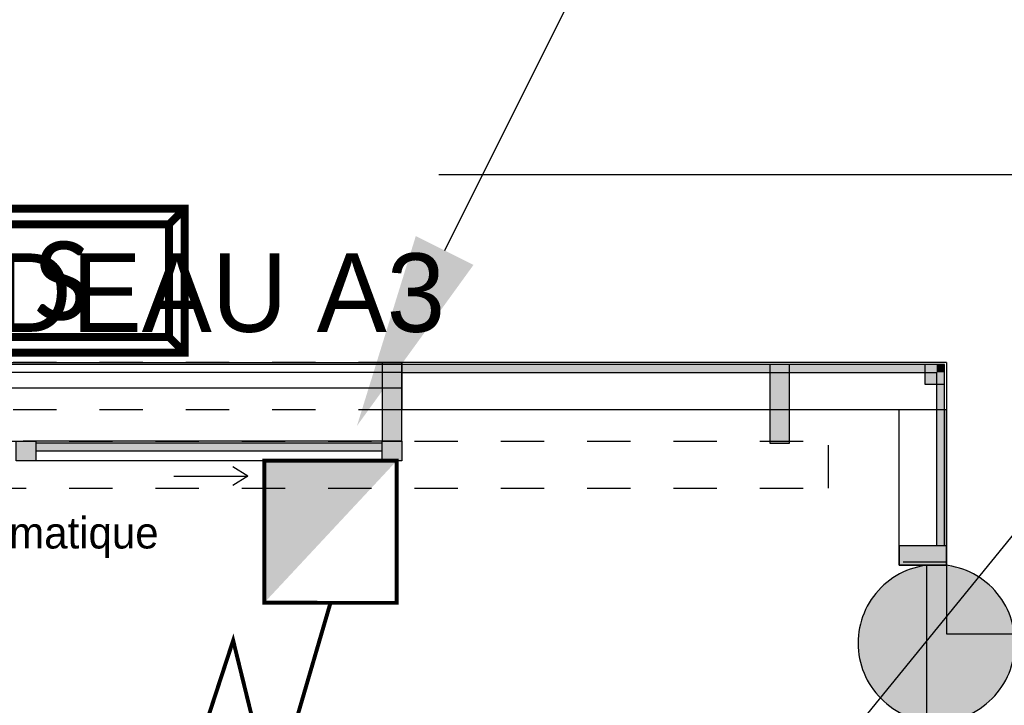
# Model space of a CAD drawing. Extents: x -24342 to 73038, y -9656 to 30949.
# Tile 43 of 170: x 3865 to 4116, y -2547 to -2373. Entities that reach past the tile are written whole.
import ezdxf
from ezdxf import colors
from ezdxf.entities.mleader import LeaderData, LeaderLine
from ezdxf.enums import TextEntityAlignment as Align
from ezdxf.math import Vec2, Vec3

# ---------------------------------------------------------------- set-up
doc = ezdxf.new("R2010")
doc.units = 0
doc.set_wipeout_variables(frame=1)
for name, pattern in [('21.0032_xref_rdc_02_pro$0$Tirets A', [220, 110, -110]), ('21.0032_xref_rdc_02_pro$0$Traits', [564.444447, 282.222223, -282.222223]), ('21.0032_xref_rdc_02_pro$0$Wipeout_Contour', [1000, 0, -1000]), ('ACAD_ISO12W100', [21, 12, -3, 0, -3, 0, -3])]:
    doc.linetypes.add(name, pattern=pattern)
doc.layers.get('0').update_dxf_attribs({"color": 250})
for name, color, linetype in [('0_XREF', 250, 'Continuous'), ('1_APPAREILLAGE', 1, 'Continuous'), ('21.0032_xref_rdc_02_pro$0$02-05 Poteau.Construction', 251, 'Continuous'), ('21.0032_xref_rdc_02_pro$0$02-06 Poutre.Construction', 251, 'Continuous'), ('21.0032_xref_rdc_02_pro$0$02-14 Mur rideau.Construction', 251, 'Continuous'), ('21.0032_xref_rdc_02_pro$0$06-02 Texte 200ème 100ème.Texte', 251, 'Continuous'), ('21.0032_xref_rdc_02_pro$0$06-05 Texte 50ème 20ème - DCE.Texte', 251, 'Continuous'), ('21.0032_xref_rdc_02_pro$0$08-01 2D Dessin général.2D', 251, 'Continuous'), ('21.0032_xref_rdc_02_pro$0$08-01 contour hachures', 251, 'Continuous'), ('21.0032_xref_rdc_02_pro$0$A-AREA-____-OTLN.Modèle IFC', 251, 'Continuous'), ('21.0032_xref_rdc_02_pro$0$Fenêtres ARCHICAD', 251, 'Continuous'), ('21.0032_xref_rdc_02_pro$0$S-COLS-____-OTLN.Modèle IFC', 251, 'Continuous')]:
    doc.layers.add(name, color=color, linetype=linetype)
doc.layers.add('EL8_ECL_SECU', color=72, linetype='Continuous', lineweight=5)
doc.styles.add('21.0032_xref_rdc_02_pro$0$Standard', font='txt')
doc.styles.get("Standard").update_dxf_attribs({"font": 'calibri.ttf'})
doc.styles.add('titre', font='calibri.ttf', dxfattribs={"width": 0.9, "height": 12})

# ---------------------------------------------------------------- blocks, each defined once
blk = doc.blocks.new('BAES_S_E')
at = {"const_width": 1}
for points in [[(-15.64, -9.18), (15.64, -9.18), (15.64, 9.18), (-15.64, 9.18)], [(-13.64, -7.18), (13.64, -7.18), (13.64, 7.18), (-13.64, 7.18)]]:
    blk.add_lwpolyline(points, close=True, dxfattribs=at)
for points in [[(-13.64, 7.18), (-15.64, 9.18)], [(13.64, 7.18), (15.64, 9.18)], [(-13.64, -7.18), (-15.64, -9.18)], [(15.64, -9.18), (13.64, -7.18)]]:
    blk.add_lwpolyline(points, dxfattribs=at)
blk.add_text('S', height=10).set_placement((0, 0), align=Align.MIDDLE_CENTER)
blk = doc.blocks.new('*U154')
at = {"const_width": 0.25}
blk.add_lwpolyline([(4.213, -9.057), (-4.222, -9.053), (-4.217, 0.002), (4.217, -0.002)], close=True, dxfattribs=at)
blk.add_lwpolyline([(-12.877, -31.832, 0, 4.331, 0), (-10.971, -26.041, 0, 0, 0), (-6.205, -11.457, 0, 0, 0), (-3.692, -21.682, 0, 0, 0), (-0.004, -9.055, 0, 0, 0)], format="xyseb")
blk.add_lwpolyline([(-10.971, -26.041), (-10.971, -26.041), (-6.205, -11.457), (-3.692, -21.682), (-0.004, -9.055)], dxfattribs=at)
blk.add_solid([(4.217, -0.002), (-4.222, -9.053), (-4.217, 0.002)])
at = {"style": 'titre', "width": 0.9}
blk.add_attdef('DES', (21.411, 11.201), '', height=12, dxfattribs=at)
blk = doc.blocks.new('21.0032_xref_rdc_02_pro$0$Poteau_4_1', base_point=(40990, -25315))
at = {"layer": '21.0032_xref_rdc_02_pro$0$S-COLS-____-OTLN.Modèle IFC', "linetype": 'Continuous'}
blk.add_hatch(color=256, dxfattribs=at).paths.add_polyline_path([(40790, -25315, 0.414214), (40990, -25515, 0.414214), (41190, -25315, 0.414214), (40990, -25115, 0.414214)])
at = {"layer": '21.0032_xref_rdc_02_pro$0$S-COLS-____-OTLN.Modèle IFC', "linetype": 'Continuous', "flags": 128}
blk.add_lwpolyline([(40790, -25315, 0.414214), (40990, -25515, 0.414214), (41190, -25315, 0.414214), (40990, -25115, 0.414214)], format="xyb", close=True, dxfattribs=at)
blk = doc.blocks.new('21.0032_xref_rdc_02_pro$0$Poutre_6_1', base_point=(41015, -25116.6))
at = {"layer": '21.0032_xref_rdc_02_pro$0$02-06 Poutre.Construction', "linetype": '21.0032_xref_rdc_02_pro$0$Tirets A'}
for p, q in [((40895, -25116.6), (40895, -24720)), ((41015, -24720), (40895, -24720)), ((41015, -25116.6), (41015, -24720)), ((41015, -25116.6), (40895, -25116.6))]:
    blk.add_line(p, q, dxfattribs=at)
blk = doc.blocks.new('21.0032_xref_rdc_02_pro$0$Poutre_10_1', base_point=(41015, -25116.6))
at = {"linetype": '21.0032_xref_rdc_02_pro$0$Wipeout_Contour', "ltscale": 191760.79686}
blk.add_wipeout([(40895, -25116.6), (41015, -25116.6), (41015, -24720), (40895, -24720)], dxfattribs=at).dxf.layer = '21.0032_xref_rdc_02_pro$0$02-06 Poutre.Construction'
at = {"layer": '21.0032_xref_rdc_02_pro$0$02-06 Poutre.Construction', "linetype": 'Continuous'}
for p, q in [((40895, -25116.6), (40895, -24720)), ((41015, -24720), (40895, -24720)), ((41015, -25116.6), (41015, -24720)), ((41015, -25116.6), (40895, -25116.6))]:
    blk.add_line(p, q, dxfattribs=at)
blk = doc.blocks.new('21.0032_xref_rdc_02_pro$0$Poutre_14_1', base_point=(41015, -25116.6))
at = {"linetype": '21.0032_xref_rdc_02_pro$0$Wipeout_Contour', "ltscale": 191760.79686}
blk.add_wipeout([(40895, -25116.6), (41015, -25116.6), (41015, -24720), (40895, -24720)], dxfattribs=at).dxf.layer = '21.0032_xref_rdc_02_pro$0$02-06 Poutre.Construction'
at = {"layer": '21.0032_xref_rdc_02_pro$0$02-06 Poutre.Construction', "linetype": 'Continuous'}
for p, q in [((40895, -25116.6), (40895, -24720)), ((41015, -24720), (40895, -24720)), ((41015, -25116.6), (41015, -24720)), ((41015, -25116.6), (40895, -25116.6))]:
    blk.add_line(p, q, dxfattribs=at)
blk = doc.blocks.new('21.0032_xref_rdc_02_pro$0$Poutre_19_1', base_point=(41015, -25116.6))
at = {"layer": '21.0032_xref_rdc_02_pro$0$02-06 Poutre.Construction', "linetype": '21.0032_xref_rdc_02_pro$0$Tirets A'}
for p, q in [((40895, -25116.6), (40895, -24720)), ((41015, -24720), (40895, -24720)), ((41015, -25116.6), (41015, -24720)), ((41015, -25116.6), (40895, -25116.6))]:
    blk.add_line(p, q, dxfattribs=at)
blk = doc.blocks.new('21.0032_xref_rdc_02_pro$0$Poutre_23_1', base_point=(41015, -25108.8))
at = {"layer": '21.0032_xref_rdc_02_pro$0$02-06 Poutre.Construction', "linetype": '21.0032_xref_rdc_02_pro$0$Tirets A'}
for p, q in [((40895, -25108.8), (40895, -24712.2)), ((41015, -24712.2), (40895, -24712.2)), ((41015, -25108.8), (41015, -24712.2)), ((41015, -25108.8), (40895, -25108.8))]:
    blk.add_line(p, q, dxfattribs=at)
blk = doc.blocks.new('21.0032_xref_rdc_02_pro$0$Poutre_25_1', base_point=(41015, -24600))
at = {"layer": '21.0032_xref_rdc_02_pro$0$02-06 Poutre.Construction', "linetype": '21.0032_xref_rdc_02_pro$0$Tirets A'}
for p, q in [((41015, -24600), (39627.5, -24600)), ((41015, -24600), (41015, -24720)), ((41015, -24720), (39627.5, -24720))]:
    blk.add_line(p, q, dxfattribs=at)
blk = doc.blocks.new('21.0032_xref_rdc_02_pro$0$Poutre_26_1', base_point=(39635, -24600))
at = {"layer": '21.0032_xref_rdc_02_pro$0$02-06 Poutre.Construction', "linetype": '21.0032_xref_rdc_02_pro$0$Tirets A'}
for p, q in [((39627.5, -24600), (37712.9, -24600)), ((37712.9, -24600), (37712.9, -24720)), ((39627.5, -24720), (37712.9, -24720))]:
    blk.add_line(p, q, dxfattribs=at)
blk = doc.blocks.new('21.0032_xref_rdc_02_pro$0$Poutre_28_1', base_point=(41015, -24600))
at = {"linetype": '21.0032_xref_rdc_02_pro$0$Wipeout_Contour', "ltscale": 189063.070693}
blk.add_wipeout([(41015, -24720), (41015, -24600), (39627.5, -24600), (39627.5, -24720)], dxfattribs=at).dxf.layer = '21.0032_xref_rdc_02_pro$0$02-06 Poutre.Construction'
at = {"layer": '21.0032_xref_rdc_02_pro$0$02-06 Poutre.Construction', "linetype": 'Continuous'}
for p, q in [((41015, -24600), (39627.5, -24600)), ((39627.5, -24600), (39627.5, -24720)), ((41015, -24600), (41015, -24720)), ((41015, -24720), (39627.5, -24720))]:
    blk.add_line(p, q, dxfattribs=at)
blk = doc.blocks.new('21.0032_xref_rdc_02_pro$0$Poutre_30_1', base_point=(41015, -24600))
at = {"linetype": '21.0032_xref_rdc_02_pro$0$Wipeout_Contour', "ltscale": 189063.070693}
blk.add_wipeout([(41015, -24720), (41015, -24600), (39627.5, -24600), (39627.5, -24720)], dxfattribs=at).dxf.layer = '21.0032_xref_rdc_02_pro$0$02-06 Poutre.Construction'
at = {"layer": '21.0032_xref_rdc_02_pro$0$02-06 Poutre.Construction', "linetype": 'Continuous'}
for p, q in [((41015, -24600), (39627.5, -24600)), ((39627.5, -24600), (39627.5, -24720)), ((41015, -24600), (41015, -24720)), ((41015, -24720), (39627.5, -24720))]:
    blk.add_line(p, q, dxfattribs=at)
blk = doc.blocks.new('21.0032_xref_rdc_02_pro$0$Poutre_32_1', base_point=(41015, -24600))
at = {"layer": '21.0032_xref_rdc_02_pro$0$02-06 Poutre.Construction', "linetype": '21.0032_xref_rdc_02_pro$0$Tirets A'}
for p, q in [((41015, -24600), (39627.5, -24600)), ((41015, -24600), (41015, -24720)), ((41015, -24720), (39627.5, -24720))]:
    blk.add_line(p, q, dxfattribs=at)
blk = doc.blocks.new('21.0032_xref_rdc_02_pro$0$Poutre_35_1', base_point=(41015, -24600))
at = {"layer": '21.0032_xref_rdc_02_pro$0$02-06 Poutre.Construction', "linetype": '21.0032_xref_rdc_02_pro$0$Tirets A'}
for p, q in [((41015, -24600), (39627.5, -24600)), ((41015, -24600), (41015, -24720)), ((41015, -24720), (39627.5, -24720))]:
    blk.add_line(p, q, dxfattribs=at)
blk = doc.blocks.new('21.0032_xref_rdc_02_pro$0$Poutre_37_1', base_point=(39635, -24600))
at = {"layer": '21.0032_xref_rdc_02_pro$0$02-06 Poutre.Construction', "linetype": '21.0032_xref_rdc_02_pro$0$Tirets A'}
for p, q in [((39627.5, -24600), (37662.5, -24600)), ((39627.5, -24720), (37662.5, -24720))]:
    blk.add_line(p, q, dxfattribs=at)
blk = doc.blocks.new('21.0032_xref_rdc_02_pro$0$Poutre_110_1', base_point=(39627.5, -24800))
at = {"layer": '21.0032_xref_rdc_02_pro$0$02-06 Poutre.Construction', "linetype": '21.0032_xref_rdc_02_pro$0$Tirets A'}
blk.add_line((39627.5, -24800), (38662.5, -24800), dxfattribs=at)
blk = doc.blocks.new('21.0032_xref_rdc_02_pro$0$Poutre_111_1', base_point=(39627.5, -24800))
at = {"linetype": '21.0032_xref_rdc_02_pro$0$Wipeout_Contour', "ltscale": 185470.088823}
blk.add_wipeout([(39627.5, -24850), (39627.5, -24800), (38695, -24800), (38695, -24850)], dxfattribs=at).dxf.layer = '21.0032_xref_rdc_02_pro$0$02-06 Poutre.Construction'
at = {"layer": '21.0032_xref_rdc_02_pro$0$02-06 Poutre.Construction', "linetype": 'Continuous'}
for p, q in [((39627.5, -24800), (38695, -24800)), ((38695, -24800), (38695, -24850)), ((39627.5, -24800), (39627.5, -24850)), ((39627.5, -24850), (38695, -24850))]:
    blk.add_line(p, q, dxfattribs=at)
blk = doc.blocks.new('21.0032_xref_rdc_02_pro$0$Poutre_112_1', base_point=(39627.5, -24800))
at = {"linetype": '21.0032_xref_rdc_02_pro$0$Wipeout_Contour', "ltscale": 185470.088823}
blk.add_wipeout([(39627.5, -24850), (39627.5, -24800), (38695, -24800), (38695, -24850)], dxfattribs=at).dxf.layer = '21.0032_xref_rdc_02_pro$0$02-06 Poutre.Construction'
at = {"layer": '21.0032_xref_rdc_02_pro$0$02-06 Poutre.Construction', "linetype": 'Continuous'}
for p, q in [((39627.5, -24800), (38695, -24800)), ((38695, -24800), (38695, -24850)), ((39627.5, -24800), (39627.5, -24850)), ((39627.5, -24850), (38695, -24850))]:
    blk.add_line(p, q, dxfattribs=at)
blk = doc.blocks.new('21.0032_xref_rdc_02_pro$0$Poutre_116_1', base_point=(36580, -24800))
at = {"layer": '21.0032_xref_rdc_02_pro$0$02-06 Poutre.Construction', "linetype": '21.0032_xref_rdc_02_pro$0$Tirets A'}
for p, q in [((36580, -24800), (40715, -24800)), ((40715, -24920), (40715, -24800)), ((36580, -24920), (40715, -24920))]:
    blk.add_line(p, q, dxfattribs=at)
blk = doc.blocks.new('21.0032_xref_rdc_02_pro$0$Mur_249_1', base_point=(41015, -25066.6))
at = {"layer": '21.0032_xref_rdc_02_pro$0$02-14 Mur rideau.Construction', "linetype": 'Continuous'}
for points in [[(40990, -24625), (41010, -24605), (40990, -24605)], [(40990, -24625), (41010, -24625), (41010, -24605)], [(40990, -24625), (40990, -25066.6), (41010, -25066.6), (41010, -24625)]]:
    blk.add_hatch(color=256, dxfattribs=at).paths.add_polyline_path(points)
at = {"layer": '21.0032_xref_rdc_02_pro$0$02-14 Mur rideau.Construction', "linetype": 'Continuous', "flags": 128}
for points in [[(41010, -24605), (40990, -24605)], [(41010, -25066.6), (41010, -24605)], [(40990, -24625), (40990, -25066.6)], [(41010, -25066.6), (40990, -25066.6)]]:
    blk.add_lwpolyline(points, dxfattribs=at)
blk = doc.blocks.new('21.0032_xref_rdc_02_pro$0$Mur_261_1', base_point=(38695, -24800))
at = {"layer": '21.0032_xref_rdc_02_pro$0$02-14 Mur rideau.Construction', "linetype": 'Continuous'}
blk.add_hatch(color=256, dxfattribs=at).paths.add_polyline_path([(38695, -24825), (39577.5, -24825), (39577.5, -24805), (38695, -24805)])
at = {"layer": '21.0032_xref_rdc_02_pro$0$02-14 Mur rideau.Construction', "linetype": 'Continuous', "flags": 128}
for points in [[(39577.5, -24805), (38695, -24805)], [(38695, -24805), (38695, -24825)], [(39577.5, -24825), (39577.5, -24805)], [(38695, -24825), (39577.5, -24825)]]:
    blk.add_lwpolyline(points, dxfattribs=at)
blk = doc.blocks.new('21.0032_xref_rdc_02_pro$0$Poteau_65_1', base_point=(39602.5, -24700))
at = {"layer": '21.0032_xref_rdc_02_pro$0$02-05 Poteau.Construction', "linetype": 'Continuous'}
blk.add_hatch(color=256, dxfattribs=at).paths.add_polyline_path([(39627.5, -24600), (39577.5, -24600), (39577.5, -24800), (39627.5, -24800)])
at = {"layer": '21.0032_xref_rdc_02_pro$0$02-05 Poteau.Construction', "linetype": 'Continuous', "flags": 128}
blk.add_lwpolyline([(39627.5, -24600), (39577.5, -24600), (39577.5, -24800), (39627.5, -24800)], close=True, dxfattribs=at)
blk = doc.blocks.new('21.0032_xref_rdc_02_pro$0$Poteau_77_1', base_point=(38670, -24825))
at = {"layer": '21.0032_xref_rdc_02_pro$0$02-05 Poteau.Construction', "linetype": 'Continuous'}
blk.add_hatch(color=256, dxfattribs=at).paths.add_polyline_path([(38645, -24800), (38645, -24850), (38695, -24850), (38695, -24800)])
at = {"layer": '21.0032_xref_rdc_02_pro$0$02-05 Poteau.Construction', "linetype": 'Continuous', "flags": 128}
blk.add_lwpolyline([(38645, -24800), (38695, -24800), (38695, -24850), (38645, -24850)], close=True, dxfattribs=at)
blk = doc.blocks.new('21.0032_xref_rdc_02_pro$0$Poteau_78_1', base_point=(39602.5, -24825))
at = {"layer": '21.0032_xref_rdc_02_pro$0$02-05 Poteau.Construction', "linetype": 'Continuous'}
blk.add_hatch(color=256, dxfattribs=at).paths.add_polyline_path([(39577.5, -24800), (39577.5, -24850), (39627.5, -24850), (39627.5, -24800)])
at = {"layer": '21.0032_xref_rdc_02_pro$0$02-05 Poteau.Construction', "linetype": 'Continuous', "flags": 128}
blk.add_lwpolyline([(39577.5, -24800), (39627.5, -24800), (39627.5, -24850), (39577.5, -24850)], close=True, dxfattribs=at)
blk = doc.blocks.new('21.0032_xref_rdc_02_pro$0$Poteau_81_1', base_point=(40955, -25091.6))
at = {"layer": '21.0032_xref_rdc_02_pro$0$02-05 Poteau.Construction', "linetype": 'Continuous'}
blk.add_hatch(color=256, dxfattribs=at).paths.add_polyline_path([(40895, -25116.6), (41015, -25116.6), (41015, -25066.6), (40895, -25066.6)])
at = {"layer": '21.0032_xref_rdc_02_pro$0$02-05 Poteau.Construction', "linetype": 'Continuous', "flags": 128}
blk.add_lwpolyline([(40895, -25116.6), (41015, -25116.6), (41015, -25066.6), (40895, -25066.6)], close=True, dxfattribs=at)
blk = doc.blocks.new('21.0032_xref_rdc_02_pro$0$Poteau_82_1', base_point=(40590, -24705))
at = {"layer": '21.0032_xref_rdc_02_pro$0$02-05 Poteau.Construction', "linetype": 'Continuous'}
blk.add_hatch(color=256, dxfattribs=at).paths.add_polyline_path([(40565, -24805), (40615, -24805), (40615, -24605), (40565, -24605)])
at = {"layer": '21.0032_xref_rdc_02_pro$0$02-05 Poteau.Construction', "linetype": 'Continuous', "flags": 128}
blk.add_lwpolyline([(40565, -24805), (40615, -24805), (40615, -24605), (40565, -24605)], close=True, dxfattribs=at)
blk = doc.blocks.new('21.0032_xref_rdc_02_pro$0$Poteau_85_1', base_point=(40985, -24630))
at = {"layer": '21.0032_xref_rdc_02_pro$0$02-05 Poteau.Construction', "linetype": 'Continuous'}
blk.add_hatch(color=256, dxfattribs=at).paths.add_polyline_path([(41010, -24655), (41010, -24605), (40960, -24605), (40960, -24655)])
at = {"layer": '21.0032_xref_rdc_02_pro$0$02-05 Poteau.Construction', "linetype": 'Continuous', "flags": 128}
blk.add_lwpolyline([(41010, -24655), (41010, -24605), (40960, -24605), (40960, -24655)], close=True, dxfattribs=at)
blk = doc.blocks.new('21.0032_xref_rdc_02_pro')
at = {"layer": '21.0032_xref_rdc_02_pro$0$08-01 2D Dessin général.2D', "linetype": 'Continuous'}
for p, q in [((3923.55, -2488.96), (3919.69, -2486.58)), ((3904.69, -2488.96), (3923.55, -2488.96)), ((3923.55, -2488.96), (3919.69, -2491.35))]:
    blk.add_line(p, q, dxfattribs=at)
at = {"layer": '21.0032_xref_rdc_02_pro$0$A-AREA-____-OTLN.Modèle IFC', "linetype": 'Continuous', "flags": 128}
blk.add_lwpolyline([(6560.07, -1366.33, -0.157957), (6506.5, -1249), (6331.27, -1249, -0.214878), (6262.95, -1381.09), (6262.95, -1961.45), (1456.57, -1961.45), (1456.57, -1381.1, -0.215084), (1388.23, -1249), (1227.62, -1249, -0.214969), (1159.45, -1381.05), (1158.27, -1961.45), (647.45, -1961.45), (647.45, -2120.4), (3390, -2120), (3390, -2524), (3610, -2529.1), (3610, -2460), (4101.5, -2460), (4101.53, -2529.1), (4390, -2528.96), (4390, -2120), (8761.09, -2120)], format="xyb", dxfattribs=at)
blk.add_lwpolyline([(3628, -2466.5), (3628, -2716.5), (4096.5, -2716.5), (4096.5, -2466.5)], close=True, dxfattribs=at)
at = {"layer": '21.0032_xref_rdc_02_pro$0$02-06 Poutre.Construction', "xscale": 0.1, "yscale": 0.1, "zscale": 0.1}
for name, p in [('21.0032_xref_rdc_02_pro$0$Poutre_26_1', (3963.5, -2460)), ('21.0032_xref_rdc_02_pro$0$Poutre_6_1', (4101.5, -2511.66)), ('21.0032_xref_rdc_02_pro$0$Poutre_110_1', (3962.75, -2480))]:
    blk.add_blockref(name, p, dxfattribs=at)
at = {"layer": '21.0032_xref_rdc_02_pro$0$S-COLS-____-OTLN.Modèle IFC', "xscale": 0.1, "yscale": 0.1, "zscale": 0.1}
blk.add_blockref('21.0032_xref_rdc_02_pro$0$Poteau_4_1', (4099, -2531.5), dxfattribs=at)
at = {"layer": '21.0032_xref_rdc_02_pro$0$06-02 Texte 200ème 100ème.Texte', "linetype": 'Continuous', "insert": (3869.01, -2442.29), "char_height": 20, "attachment_point": 5, "style": '21.0032_xref_rdc_02_pro$0$Standard'}
blk.add_mtext('\\A1;MUR RIDEAU A3', dxfattribs=at)
at = {"layer": '21.0032_xref_rdc_02_pro$0$06-05 Texte 50ème 20ème - DCE.Texte', "linetype": 'Continuous', "insert": (3856.47, -2504.58), "char_height": 8, "attachment_point": 5, "style": '21.0032_xref_rdc_02_pro$0$Standard'}
blk.add_mtext('\\A1;Porte Automatique', dxfattribs=at)
at = {"layer": '21.0032_xref_rdc_02_pro$0$02-06 Poutre.Construction', "xscale": 0.1, "yscale": 0.1, "zscale": 0.1}
for name, p in [('21.0032_xref_rdc_02_pro$0$Poutre_10_1', (4101.5, -2511.66)), ('21.0032_xref_rdc_02_pro$0$Poutre_111_1', (3962.75, -2480))]:
    blk.add_blockref(name, p, dxfattribs=at)
for name, p in [('21.0032_xref_rdc_02_pro$0$Poutre_14_1', (4101.5, -2511.66)), ('21.0032_xref_rdc_02_pro$0$Poutre_112_1', (3962.75, -2480))]:
    blk.add_blockref(name, p, dxfattribs=at)
at = {"layer": '21.0032_xref_rdc_02_pro$0$02-05 Poteau.Construction', "xscale": 0.1, "yscale": 0.1, "zscale": 0.1}
for name, p in [('21.0032_xref_rdc_02_pro$0$Poteau_77_1', (3867, -2482.5)), ('21.0032_xref_rdc_02_pro$0$Poteau_78_1', (3960.25, -2482.5)), ('21.0032_xref_rdc_02_pro$0$Poteau_81_1', (4095.5, -2509.16))]:
    blk.add_blockref(name, p, dxfattribs=at)
at = {"layer": '21.0032_xref_rdc_02_pro$0$02-06 Poutre.Construction', "xscale": 0.1, "yscale": 0.1, "zscale": 0.1}
for name, p in [('21.0032_xref_rdc_02_pro$0$Poutre_25_1', (4101.5, -2460)), ('21.0032_xref_rdc_02_pro$0$Poutre_23_1', (4101.5, -2510.88)), ('21.0032_xref_rdc_02_pro$0$Poutre_19_1', (4101.5, -2511.66)), ('21.0032_xref_rdc_02_pro$0$Poutre_116_1', (3658, -2480))]:
    blk.add_blockref(name, p, dxfattribs=at)
at = {"layer": '21.0032_xref_rdc_02_pro$0$02-14 Mur rideau.Construction', "xscale": 0.1, "yscale": 0.1, "zscale": 0.1}
blk.add_blockref('21.0032_xref_rdc_02_pro$0$Mur_261_1', (3869.5, -2480), dxfattribs=at)
at = {"layer": '21.0032_xref_rdc_02_pro$0$02-06 Poutre.Construction', "xscale": 0.1, "yscale": 0.1, "zscale": 0.1}
blk.add_blockref('21.0032_xref_rdc_02_pro$0$Poutre_28_1', (4101.5, -2460), dxfattribs=at)
blk.add_blockref('21.0032_xref_rdc_02_pro$0$Poutre_30_1', (4101.5, -2460), dxfattribs=at)
at = {"layer": '21.0032_xref_rdc_02_pro$0$02-14 Mur rideau.Construction', "linetype": 'Continuous'}
blk.add_hatch(color=256, dxfattribs=at).paths.add_polyline_path([(4099, -2460.5), (3962.75, -2460.5), (3962.75, -2462.5), (4099, -2462.5)])
blk.add_line((3962.75, -2460.5), (3962.75, -2462.5), dxfattribs=at)
at = {"layer": '21.0032_xref_rdc_02_pro$0$02-14 Mur rideau.Construction', "linetype": 'Continuous', "flags": 128}
for points in [[(4099, -2460.5), (3962.75, -2460.5)], [(3962.75, -2462.5), (4099, -2462.5)]]:
    blk.add_lwpolyline(points, dxfattribs=at)
at = {"layer": '21.0032_xref_rdc_02_pro$0$08-01 contour hachures', "linetype": '21.0032_xref_rdc_02_pro$0$Traits', "flags": 128}
blk.add_lwpolyline([(3407.7, -2412.05), (4449.83, -2412.05), (4449.83, -2658.86), (5957.75, -2814.25), (5957.75, -2853.44), (8763.06, -2853.44), (8763.06, -2770.14), (8976.24, -2770.14), (8976.24, -2853.44), (8886.72, -2853.44), (8886.72, -2973.65), (5825.69, -2973.65), (5825.69, -2926.46), (4291.27, -2776.05), (4291.27, -2595.31), (4154.77, -2595.31), (4154.77, -2776.05), (3536.07, -2776.05), (3536.07, -2973.65), (3029.18, -2973.65), (3029.18, -2853.44), (3407.7, -2853.44)], close=True, dxfattribs=at)
at = {"layer": '21.0032_xref_rdc_02_pro$0$Fenêtres ARCHICAD', "linetype": 'Continuous'}
for p, q in [((3962.75, -2460.5), (3767.75, -2460.5)), ((3962.75, -2460.5), (3962.75, -2462.5)), ((3962.75, -2462.5), (3767.75, -2462.5))]:
    blk.add_line(p, q, dxfattribs=at)
at = {"layer": '21.0032_xref_rdc_02_pro$0$02-05 Poteau.Construction', "xscale": 0.1, "yscale": 0.1, "zscale": 0.1}
for name, p in [('21.0032_xref_rdc_02_pro$0$Poteau_65_1', (3960.25, -2470)), ('21.0032_xref_rdc_02_pro$0$Poteau_82_1', (4059, -2470.5)), ('21.0032_xref_rdc_02_pro$0$Poteau_85_1', (4098.5, -2463))]:
    blk.add_blockref(name, p, dxfattribs=at)
at = {"layer": '21.0032_xref_rdc_02_pro$0$02-06 Poutre.Construction', "xscale": 0.1, "yscale": 0.1, "zscale": 0.1}
for name, p in [('21.0032_xref_rdc_02_pro$0$Poutre_37_1', (3963.5, -2460)), ('21.0032_xref_rdc_02_pro$0$Poutre_32_1', (4101.5, -2460)), ('21.0032_xref_rdc_02_pro$0$Poutre_35_1', (4101.5, -2460))]:
    blk.add_blockref(name, p, dxfattribs=at)
at = {"layer": '21.0032_xref_rdc_02_pro$0$02-14 Mur rideau.Construction', "xscale": 0.1, "yscale": 0.1, "zscale": 0.1}
blk.add_blockref('21.0032_xref_rdc_02_pro$0$Mur_249_1', (4101.5, -2506.66), dxfattribs=at)

msp = doc.modelspace()

# ---------------------------------------------------------------- block references
at = {"layer": '0_XREF', "linetype": 'ACAD_ISO12W100'}
msp.add_blockref('21.0032_xref_rdc_02_pro', (0, 0), dxfattribs=at)

# ---------------------------------------------------------------- next in the draw order: block references
at = {"layer": '1_APPAREILLAGE', "xscale": 4, "yscale": 4, "zscale": 4}
msp.add_blockref('*U154', (3944.59, -2485), dxfattribs=at)
at = {"layer": 'EL8_ECL_SECU', "xscale": 2, "yscale": 2, "zscale": 2}
msp.add_blockref('BAES_S_E', (3876.12, -2439.11), dxfattribs=at)

# ---------------------------------------------------------------- next in the draw order: leaders
at = {"layer": '1_APPAREILLAGE'}
ml = msp.add_multileader_mtext('Standard', dxfattribs=at)
ml.set_content('PORTE AUTOMATIQUE INTERIEUR', color=256)
ml.set_leader_properties()
ml.build(insert=Vec2(0, 0))
ml.multileader.update_dxf_attribs({"text_left_attachment_type": 2, "text_right_attachment_type": 2, "dogleg_length": 0.36, "arrow_head_size": 50})
ctx = ml.context
ctx.base_point, ctx.char_height, ctx.arrow_head_size, ctx.plane_origin = Vec3(4213.05, -2085.85), 50, 50, Vec3(3518.42, -1944.24)
ctx.left_attachment, ctx.right_attachment = 2, 2
notes = []
notes.append((ctx, [(1, (1, 1, 0), (4146.42, -2085.85), (1, 0), 66.63, [(0, [(3951.31, -2476.12)], 0, [])])]))
ctx.mtext.insert, ctx.mtext.flow_direction = Vec3(4215.05, -2056.92), 5
ctx.mtext.has_bg_fill, ctx.mtext.bg_color, ctx.mtext.bg_scale_factor, ctx.mtext.bg_transparency, ctx.mtext.use_window_bg_color = 1, -1027028792, 1.5, 0, 1
for ctx, leaders in notes:
    for number, flags, end, landing, length, lines in leaders:
        leader = LeaderData()
        leader.index, (leader.has_last_leader_line, leader.has_dogleg_vector, leader.attachment_direction) = number, flags
        leader.last_leader_point, leader.dogleg_vector, leader.dogleg_length = Vec3(end), Vec3(landing), length
        for number, points, colour, breaks in lines:
            line = LeaderLine()
            line.index, line.vertices, line.color, line.breaks = number, Vec3.list(points), colors.encode_raw_color(colour), breaks
            leader.lines.append(line)
        ctx.leaders.append(leader)

# ---------------------------------------------------------------- next in the draw order: leaders
ml = msp.add_multileader_mtext('Standard', dxfattribs=at)
ml.set_content('PORTE AUTOMATIQUE EXTERIEUR ', color=256)
ml.set_leader_properties()
ml.build(insert=Vec2(0, 0))
ml.multileader.update_dxf_attribs({"text_left_attachment_type": 2, "text_right_attachment_type": 2, "dogleg_length": 0.36, "arrow_head_size": 50})
ctx = ml.context
ctx.base_point, ctx.char_height, ctx.arrow_head_size, ctx.plane_origin = Vec3(4230.41, -2448.2), 50, 50, Vec3(3372.38, -2695.21)
ctx.left_attachment, ctx.right_attachment = 2, 2
notes = []
notes.append((ctx, [(1, (1, 1, 0), (4163.78, -2448.2), (1, 0), 66.63, [(0, [(3957.75, -2701.5)], 0, [])])]))
ctx.mtext.insert, ctx.mtext.flow_direction = Vec3(4232.41, -2419.28), 5
ctx.mtext.has_bg_fill, ctx.mtext.bg_color, ctx.mtext.bg_scale_factor, ctx.mtext.bg_transparency, ctx.mtext.use_window_bg_color = 1, -1027028792, 1.5, 0, 1
for ctx, leaders in notes:
    for number, flags, end, landing, length, lines in leaders:
        leader = LeaderData()
        leader.index, (leader.has_last_leader_line, leader.has_dogleg_vector, leader.attachment_direction) = number, flags
        leader.last_leader_point, leader.dogleg_vector, leader.dogleg_length = Vec3(end), Vec3(landing), length
        for number, points, colour, breaks in lines:
            line = LeaderLine()
            line.index, line.vertices, line.color, line.breaks = number, Vec3.list(points), colors.encode_raw_color(colour), breaks
            leader.lines.append(line)
        ctx.leaders.append(leader)

doc.saveas('drawing.dxf')
